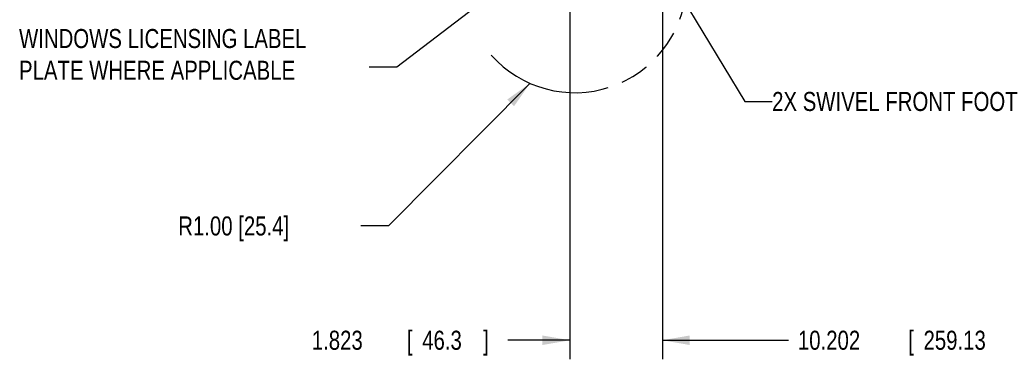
# Model space of a CAD drawing. Header units: inches. Extents: x 0 to 34, y 0 to 22.
# Tile 26 of 72: x 11.7 to 18.1, y 11.9 to 14.1. Entities that reach past the tile are written whole.
import ezdxf

# ---------------------------------------------------------------- set-up
doc = ezdxf.new("R2010")
doc.units = ezdxf.units.IN
doc.header["$LTSCALE"] = 1.87
doc.header["$MEASUREMENT"] = 0
doc.linetypes.add('PHANTOM', pattern=[0.8, 0.45, -0.05, 0.1, -0.05, 0.1, -0.05])
doc.layers.get('0').update_dxf_attribs({"linetype": 'CONTINUOUS'})
doc.layers.add('DETAIL', color=7, linetype='CONTINUOUS')
doc.layers.add('DIMENSIONS', color=7, linetype='CONTINUOUS')
doc.styles.get("Standard").update_dxf_attribs({"font": 'txt', "width": 0.8})
doc.dimstyles.new('DIMSTYLE_2', dxfattribs={"dimtxt": 0.125, "dimasz": 0.18, "dimexe": 0.18, "dimexo": 0.0625, "dimgap": 0.09, "dimtad": 0, "dimtih": 1, "dimtoh": 1, "dimdec": 3, "dimlfac": 3, "dimzin": 4, "dimdsep": 46, "dimtxsty": 'STANDARD', "dimblk": '_FILLED', "dimblk1": '_FILLED', "dimblk2": '_FILLED', "dimcen": 0.09, "dimadec": 0, "dimazin": 0, "dimtp": 0.001, "dimtm": 0.001, "dimtfac": 1, "dimtdec": 3, "dimtofl": 0, "dimtmove": 0, "dimatfit": 3, "dimldrblk": '_FILLED', "dimfxl": 1, "dimtolj": 1, "dimtzin": 4, "dimarcsym": 0})

# ---------------------------------------------------------------- blocks, each defined once
blk = doc.blocks.new('_FILLED')
at = {"color": 0, "linetype": 'BYBLOCK'}
blk.add_solid([(0, 0), (-1, 0.174), (-1, -0.174)], dxfattribs=at)
blk = doc.blocks.new('*D12')
at = {"layer": 'DIMENSIONS', "color": 2, "linetype": 'CONTINUOUS'}
for p, q in [((15.8814, 15.087), (15.8814, 11.8668)), ((19.282, 15.0865), (19.282, 11.8668)), ((15.8814, 11.9918), (16.709, 11.9918)), ((19.282, 11.9918), (18.359, 11.9918))]:
    blk.add_line(p, q, dxfattribs=at)
at = {"layer": 'DIMENSIONS', "color": 2, "linetype": 'CONTINUOUS', "xscale": 0.18, "yscale": 0.18, "zscale": 0.18, "rotation": 180}
blk.add_blockref('_FILLED', (15.8814, 11.9918), dxfattribs=at)
at = {"layer": 'DIMENSIONS', "color": 2, "linetype": 'CONTINUOUS', "xscale": 0.18, "yscale": 0.18, "zscale": 0.18}
blk.add_blockref('_FILLED', (19.282, 11.9918), dxfattribs=at)
at = {"layer": 'DIMENSIONS', "color": 2, "linetype": 'CONTINUOUS', "width": 0.8}
for s, p in [('10.202', (16.7715, 11.9293)), ('[', (17.4965, 11.9293)), ('259.13', (17.5965, 11.9293)), (']', (18.1965, 11.9293))]:
    blk.add_text(s, height=0.125, dxfattribs=at).set_placement(p)
blk = doc.blocks.new('*D13')
at = {"layer": 'DIMENSIONS', "color": 2, "linetype": 'CONTINUOUS'}
for p, q in [((15.8814, 15.087), (15.8814, 11.8668)), ((15.2737, 14.8114), (15.2737, 11.8668)), ((15.2737, 11.9918), (14.8668, 11.9918)), ((15.8814, 11.9918), (16.2414, 11.9918))]:
    blk.add_line(p, q, dxfattribs=at)
at = {"layer": 'DIMENSIONS', "color": 2, "linetype": 'CONTINUOUS', "xscale": 0.18, "yscale": 0.18, "zscale": 0.18}
blk.add_blockref('_FILLED', (15.2737, 11.9918), dxfattribs=at)
at = {"layer": 'DIMENSIONS', "color": 2, "linetype": 'CONTINUOUS', "xscale": 0.18, "yscale": 0.18, "zscale": 0.18, "rotation": 180}
blk.add_blockref('_FILLED', (15.8814, 11.9918), dxfattribs=at)
at = {"layer": 'DIMENSIONS', "color": 2, "linetype": 'CONTINUOUS', "width": 0.8}
for s, p in [('1.823', (13.5793, 11.9293)), ('[', (14.2043, 11.9293)), ('46.3', (14.3043, 11.9293)), (']', (14.7043, 11.9293))]:
    blk.add_text(s, height=0.125, dxfattribs=at).set_placement(p)

msp = doc.modelspace()

# ---------------------------------------------------------------- linework, layer by layer
at = {"layer": 'DETAIL', "color": 2, "linetype": 'CONTINUOUS'}
for p, q in [((15.97099, 15.17949), (14.13671, 13.78434)), ((15.98197, 14.28931), (16.42236, 13.55879)), ((14.13671, 13.78434), (13.95671, 13.78434)), ((15.01257, 13.67783), (14.08234, 12.74178)), ((16.42236, 13.55879), (16.60236, 13.55879)), ((14.08234, 12.74178), (13.90234, 12.74178))]:
    msp.add_line(p, q, dxfattribs=at)
at = {"layer": 'DETAIL', "color": 8, "linetype": 'PHANTOM'}
msp.add_arc((15.30717, 14.35072), 0.73455, 221.650569, 355.219328, dxfattribs=at)
at = {"layer": 'DETAIL', "color": 2, "linetype": 'CONTINUOUS'}
msp.add_solid([(14.90786, 13.52813), (15.01257, 13.67783), (14.86353, 13.57218)], dxfattribs=at)

# ---------------------------------------------------------------- texts
at = {"layer": 'DETAIL', "color": 2, "linetype": 'CONTINUOUS', "width": 0.8}
for s, p in [('2X SWIVEL FRONT FOOT', (16.60236, 13.49629)), ('R1.00 [25.4]', (12.70234, 12.67928))]:
    msp.add_text(s, height=0.125, dxfattribs=at).set_placement(p)
at = {"layer": 'DETAIL', "color": 2, "linetype": 'CONTINUOUS', "char_height": 0.125, "attachment_point": 1}
for s, insert, width in [('FRONT PANEL\\PPXI MODULE', (12.85671, 14.58206), 1.1), ('WINDOWS LICENSING LABEL\\PPLATE WHERE APPLICABLE', (11.65671, 14.03434), 2.3)]:
    msp.add_mtext(s, dxfattribs=dict(at, insert=insert, width=width))

# ---------------------------------------------------------------- dimensions: what is measured, and where the dimension line sits
at = {"layer": 'DIMENSIONS', "color": 2, "linetype": 'CONTINUOUS'}
for base, p1, p2, picture, middle in [((15.27371, 11.99178), (15.88138, 15.08703), (15.27371, 14.81138), '*D13', (14.19182, 11.99178)), ((15.88138, 11.99178), (19.28205, 15.08652), (15.88138, 15.08703), '*D12', (17.534, 11.99178))]:
    dim = msp.add_linear_dim(base=base, p1=p1, p2=p2, angle=180, dimstyle='DIMSTYLE_2', dxfattribs=at)
    dim.commit()
    dim.dimension.update_dxf_attribs({"geometry": picture, "text_midpoint": middle, "dimtype": 160})

doc.saveas('drawing.dxf')
